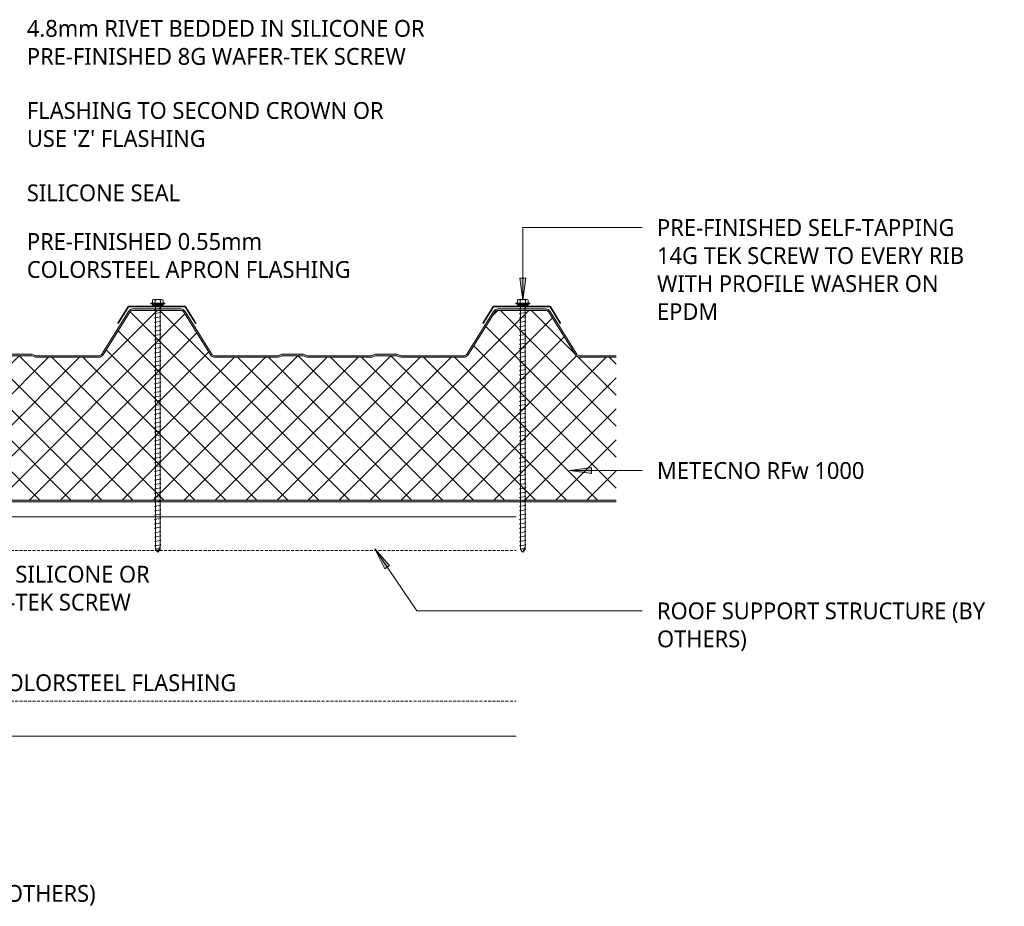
# Model space of a CAD drawing. Header units: millimetres. Extents: x -420 to 969, y -19 to 637.
# Tile 4 of 4: x 295 to 969, y -19 to 588. Entities that reach past the tile are written whole.
import ezdxf

# ---------------------------------------------------------------- set-up
doc = ezdxf.new("R2010")
doc.units = ezdxf.units.MM
doc.linetypes.add('Dash Short', pattern=[3, 2, -1])
for name, color, linetype, lineweight in [('A-DETL', 90, 'Continuous', 13), ('A-DETL-GENF', 92, 'Continuous', 13), ('G-ANNO-TEXT', 231, 'Continuous', 9)]:
    doc.layers.add(name, color=color, linetype=linetype, lineweight=lineweight)
doc.styles.add('Yu Gothic', font='Yu Gothic.ttf', dxfattribs={"height": 11.5})

# ---------------------------------------------------------------- blocks, each defined once
blk = doc.blocks.new('Metecno RFw 1000 - FLAT FINISH - RFw 1000 100mm - FLAT-4181614-07  BARGE_PARAPET DETAIL')
at = {"layer": 'A-DETL-GENF'}
h = blk.add_hatch(color=256, dxfattribs=at)
h.paths.add_polyline_path([(1018.2, 0), (147.69, 0), (147.69, -1), (1018.41, -1.03), (1018.77, -1.23), (1018.97, -1.59), (1019, -1.8), (1018.97, -6.17), (1018.77, -6.53), (1018.6, -6.65), (1014.54, -9), (1001.2, -9), (1000.63, -9.07), (1000.1, -9.29), (999.51, -9.82), (999.29, -10.1), (999.07, -10.63), (999, -11.2), (998.97, -13.41), (998.77, -13.76), (998.41, -13.97), (998.2, -14), (994, -14), (994, -15), (998.41, -14.97), (998.67, -14.94), (999.1, -14.76), (999.51, -14.43), (999.8, -14), (999.94, -13.67), (1000, -13.2), (1000.04, -10.89), (1000.16, -10.6), (1000.35, -10.35), (1000.6, -10.16), (1000.89, -10.04), (1001.2, -10), (1014.54, -9.97), (1014.79, -9.94), (1015.22, -9.76), (1019.1, -7.52), (1019.47, -7.23), (1019.84, -6.65), (1019.94, -6.43), (1020, -5.96), (1020, -1.8), (1019.9, -1.23), (1019.76, -0.9), (1019.47, -0.53), (1019, -0.2), (1018.6, -0.05), (1018.41, -0.03)])
h.paths.add_polyline_path([(502.86, -99), (502.04, -99), (501.18, -99.11), (500.39, -99.43), (499.69, -99.93), (499.15, -100.6), (480.91, -129.78), (480.5, -130.29), (479.97, -130.67), (479.36, -130.92), (478.71, -131), (446.04, -131), (445.38, -130.92), (444.77, -130.67), (444.25, -130.29), (443.83, -129.78), (425.59, -100.6), (425.05, -99.93), (424.36, -99.43), (423.56, -99.11), (422.71, -99), (379.95, -99), (379.19, -99.07), (378.46, -99.29), (376.68, -100), (362.07, -100), (360.28, -99.29), (359.55, -99.07), (358.79, -99), (315.95, -99), (315.19, -99.07), (314.46, -99.29), (312.68, -100), (298.07, -100), (296.28, -99.29), (295.55, -99.07), (294.79, -99), (252.04, -99), (251.18, -99.11), (250.39, -99.43), (249.69, -99.93), (249.15, -100.6), (230.91, -129.78), (230.5, -130.29), (229.97, -130.67), (229.36, -130.92), (228.71, -131), (196.04, -131), (195.38, -130.92), (194.77, -130.67), (194.25, -130.29), (193.83, -129.78), (175.59, -100.6), (175.05, -99.93), (174.36, -99.43), (173.56, -99.11), (172.71, -99), (147.69, -99), (147.69, -100), (172.71, -100), (173.31, -100.08), (173.87, -100.3), (174.36, -100.66), (174.74, -101.13), (192.98, -130.31), (193.56, -131.01), (194.29, -131.55), (195.13, -131.89), (196.04, -132), (228.71, -132), (229.61, -131.89), (230.45, -131.55), (231.26, -130.92), (231.76, -130.31), (250, -101.13), (250.39, -100.66), (250.87, -100.3), (251.43, -100.08), (252.04, -100), (295.36, -100.05), (296.28, -100.36), (297.88, -100.95), (298.45, -101), (312.86, -100.95), (313.41, -100.79), (315.38, -100.05), (315.95, -100), (359.36, -100.05), (360.28, -100.36), (361.88, -100.95), (362.45, -101), (376.86, -100.95), (377.41, -100.79), (379.38, -100.05), (379.95, -100), (422.71, -100), (423.31, -100.08), (423.87, -100.3), (424.36, -100.66), (424.74, -101.13), (442.98, -130.31), (443.56, -131.01), (444.29, -131.55), (445.13, -131.89), (446.04, -132), (478.71, -132), (479.61, -131.89), (480.5, -131.52), (481.2, -131), (481.76, -130.31), (500, -101.13), (500.39, -100.66), (500.87, -100.3), (501.43, -100.08), (502.04, -100), (545.36, -100.05), (546.28, -100.36), (547.88, -100.95), (548.45, -101), (562.86, -100.95), (563.41, -100.79), (565.38, -100.05), (565.95, -100), (609.36, -100.05), (610.28, -100.36), (611.88, -100.95), (612.45, -101), (626.86, -100.95), (627.41, -100.79), (629.38, -100.05), (629.95, -100), (672.71, -100), (673.31, -100.08), (673.87, -100.3), (674.36, -100.66), (674.74, -101.13), (692.98, -130.31), (693.56, -131.01), (694.29, -131.55), (695.13, -131.89), (696.04, -132), (728.71, -132), (729.61, -131.89), (730.45, -131.55), (731.2, -131), (731.76, -130.31), (750, -101.13), (750.39, -100.66), (750.87, -100.3), (751.43, -100.08), (752.04, -100), (795.36, -100.05), (796.28, -100.36), (797.88, -100.95), (798.45, -101), (812.86, -100.95), (813.41, -100.79), (815.38, -100.05), (815.95, -100), (859.36, -100.05), (860.28, -100.36), (861.88, -100.95), (862.45, -101), (876.86, -100.95), (877.41, -100.79), (879.38, -100.05), (879.95, -100), (922.71, -100), (923.31, -100.08), (923.87, -100.3), (924.36, -100.66), (924.74, -101.13), (942.98, -130.31), (943.56, -131.01), (944.29, -131.55), (945.13, -131.89), (946.04, -132), (978.71, -132), (979.61, -131.89), (980.45, -131.55), (981.19, -131.01), (981.76, -130.31), (1000, -101.13), (999.15, -100.6), (980.91, -129.78), (980.5, -130.29), (979.97, -130.67), (979.36, -130.92), (978.71, -131), (946.04, -131), (945.38, -130.92), (944.77, -130.67), (944.25, -130.29), (943.83, -129.78), (925.59, -100.6), (925.05, -99.93), (924.36, -99.43), (923.56, -99.11), (922.71, -99), (879.95, -99), (879.19, -99.07), (878.46, -99.29), (876.68, -100), (862.07, -100), (860.28, -99.29), (859.55, -99.07), (858.79, -99), (815.95, -99), (815.19, -99.07), (814.46, -99.29), (812.68, -100), (798.07, -100), (796.28, -99.29), (795.55, -99.07), (794.79, -99), (752.04, -99), (751.18, -99.11), (750.39, -99.43), (749.69, -99.93), (749.15, -100.6), (730.91, -129.78), (730.5, -130.29), (729.97, -130.67), (729.36, -130.92), (728.71, -131), (696.04, -131), (695.38, -130.92), (694.77, -130.67), (694.25, -130.29), (693.83, -129.78), (675.59, -100.6), (675.05, -99.93), (674.36, -99.43), (673.56, -99.11), (672.71, -99), (629.95, -99), (629.19, -99.07), (628.46, -99.29), (626.68, -100), (612.07, -100), (610.28, -99.29), (609.55, -99.07), (608.79, -99), (565.95, -99), (565.19, -99.07), (564.46, -99.29), (562.68, -100), (548.07, -100), (546.28, -99.29), (545.55, -99.07), (544.79, -99)])
h = blk.add_hatch(dxfattribs=at)
h.set_pattern_fill('FP_1', color=256, style=0, pattern_type=2)
h.set_pattern_definition([(225, (851.087, 257.553), (10.6066, -10.6066), []), (315, (851.087, 257.553), (10.6066, 10.6066), [])])
h.paths.add_polyline_path([(1007.93, -1), (147.69, -1), (147.69, -99), (172.71, -99), (173.56, -99.11), (174.36, -99.43), (175.05, -99.93), (175.59, -100.6), (193.83, -129.78), (194.25, -130.29), (194.77, -130.67), (195.38, -130.92), (196.04, -131), (228.71, -131), (229.36, -130.92), (229.97, -130.67), (230.5, -130.29), (230.91, -129.78), (249.15, -100.6), (249.69, -99.93), (250.39, -99.43), (251.18, -99.11), (252.04, -99), (294.79, -99), (295.55, -99.07), (296.28, -99.29), (298.07, -100), (312.68, -100), (314.46, -99.29), (315.19, -99.07), (315.95, -99), (358.79, -99), (359.55, -99.07), (360.28, -99.29), (362.07, -100), (376.68, -100), (378.46, -99.29), (379.19, -99.07), (379.95, -99), (422.71, -99), (423.56, -99.11), (424.36, -99.43), (425.05, -99.93), (425.59, -100.6), (443.83, -129.78), (444.25, -130.29), (444.77, -130.67), (445.38, -130.92), (446.04, -131), (478.71, -131), (479.36, -130.92), (479.97, -130.67), (480.5, -130.29), (480.91, -129.78), (499.15, -100.6), (499.69, -99.93), (500.39, -99.43), (501.18, -99.11), (502.04, -99), (544.79, -99), (545.55, -99.07), (546.28, -99.29), (548.07, -100), (562.68, -100), (564.46, -99.29), (565.19, -99.07), (565.95, -99), (608.79, -99), (609.55, -99.07), (610.28, -99.29), (612.07, -100), (626.68, -100), (628.46, -99.29), (629.19, -99.07), (629.95, -99), (672.71, -99), (673.56, -99.11), (674.36, -99.43), (675.05, -99.93), (675.59, -100.6), (693.83, -129.78), (694.25, -130.29), (694.77, -130.67), (695.38, -130.92), (696.04, -131), (728.71, -131), (729.36, -130.92), (729.97, -130.67), (730.5, -130.29), (730.91, -129.78), (749.15, -100.6), (749.69, -99.93), (750.39, -99.43), (751.18, -99.11), (752.04, -99), (794.79, -99), (795.55, -99.07), (796.28, -99.29), (798.07, -100), (812.68, -100), (814.46, -99.29), (815.19, -99.07), (815.95, -99), (858.79, -99), (859.55, -99.07), (860.28, -99.29), (862.07, -100), (876.68, -100), (878.46, -99.29), (879.19, -99.07), (879.95, -99), (922.71, -99), (923.56, -99.11), (924.36, -99.43), (925.05, -99.93), (925.59, -100.6), (943.83, -129.78), (944.25, -130.29), (944.77, -130.67), (945.38, -130.92), (946.04, -131), (978.71, -131), (979.36, -130.92), (979.97, -130.67), (980.5, -130.29), (980.91, -129.78), (1000, -99.24), (1000, -13.2), (999.94, -13.67), (999.76, -14.1), (999.47, -14.47), (999.1, -14.76), (998.67, -14.94), (998.2, -15), (994, -15), (994, -14), (998.41, -13.97), (998.77, -13.76), (998.89, -13.6), (999, -13.2), (999, -11.2), (999.07, -10.63), (999.29, -10.1), (999.64, -9.64), (1000.1, -9.29), (1000.63, -9.07), (1001.2, -9), (1014.54, -9), (1018.77, -6.53), (1018.89, -6.36), (1019, -5.96), (1019, -1.8), (1018.89, -1.4), (1018.6, -1.11), (1018.2, -1)])
for p, q in [((1018.2, 0), (147.69, 0)), ((1018.2, -1), (147.69, -1)), ((1014.54, -9), (1018.6, -6.65)), ((1019, -5.96), (1019, -1.8)), ((1020, -5.96), (1020, -1.8)), ((999, -13.2), (999, -11.2)), ((1000, -13.2), (1000, -11.2)), ((1000, -99.24), (1000, -13.2)), ((1001.2, -9), (1014.54, -9)), ((1001.2, -10), (1004.26, -10)), ((1011.59, -10), (1014.32, -10)), ((1015.22, -9.76), (1019.1, -7.52)), ((994, -15), (994, -14)), ((994, -14), (998.2, -14)), ((998.2, -15), (994, -15)), ((147.69, -99), (172.71, -99)), ((147.69, -100), (172.71, -100)), ((174.74, -101.13), (192.98, -130.31)), ((175.59, -100.6), (193.83, -129.78)), ((230.91, -129.78), (249.15, -100.6)), ((231.76, -130.31), (250, -101.13)), ((252.04, -99), (294.79, -99)), ((252.04, -100), (294.79, -100)), ((295.91, -100.21), (297.34, -100.79)), ((296.28, -99.29), (298.07, -100)), ((298.07, -100), (312.68, -100)), ((298.45, -101), (312.29, -101)), ((312.68, -100), (314.46, -99.29)), ((313.41, -100.79), (314.84, -100.21)), ((315.95, -99), (358.79, -99)), ((315.95, -100), (358.79, -100)), ((359.91, -100.21), (361.34, -100.79)), ((360.28, -99.29), (362.07, -100)), ((362.07, -100), (376.68, -100)), ((362.45, -101), (376.29, -101)), ((376.68, -100), (378.46, -99.29)), ((377.41, -100.79), (378.84, -100.21)), ((379.95, -99), (422.71, -99)), ((379.95, -100), (422.71, -100)), ((424.74, -101.13), (442.98, -130.31)), ((425.59, -100.6), (443.83, -129.78)), ((480.91, -129.78), (499.15, -100.6)), ((481.76, -130.31), (500, -101.13)), ((502.04, -99), (544.79, -99)), ((502.04, -100), (544.79, -100)), ((545.91, -100.21), (547.34, -100.79)), ((546.28, -99.29), (548.07, -100)), ((548.07, -100), (562.68, -100)), ((548.45, -101), (562.29, -101)), ((562.68, -100), (564.46, -99.29)), ((563.41, -100.79), (564.84, -100.21)), ((565.95, -99), (608.79, -99)), ((565.95, -100), (608.79, -100)), ((609.91, -100.21), (611.34, -100.79)), ((610.28, -99.29), (612.07, -100)), ((612.07, -100), (626.68, -100)), ((612.45, -101), (626.29, -101)), ((626.68, -100), (628.46, -99.29)), ((627.41, -100.79), (628.84, -100.21)), ((629.95, -99), (672.71, -99)), ((629.95, -100), (672.71, -100)), ((674.74, -101.13), (692.98, -130.31)), ((675.59, -100.6), (693.83, -129.78)), ((730.91, -129.78), (749.15, -100.6)), ((731.76, -130.31), (750, -101.13)), ((752.04, -99), (794.79, -99)), ((752.04, -100), (794.79, -100)), ((795.91, -100.21), (797.34, -100.79)), ((796.28, -99.29), (798.07, -100)), ((798.07, -100), (812.68, -100)), ((798.45, -101), (812.29, -101)), ((812.68, -100), (814.46, -99.29)), ((813.41, -100.79), (814.84, -100.21)), ((815.95, -99), (858.79, -99)), ((815.95, -100), (858.79, -100)), ((859.91, -100.21), (861.34, -100.79)), ((860.28, -99.29), (862.07, -100)), ((862.07, -100), (876.68, -100)), ((862.45, -101), (876.29, -101)), ((876.68, -100), (878.46, -99.29)), ((877.41, -100.79), (878.84, -100.21)), ((879.95, -99), (922.71, -99)), ((879.95, -100), (922.71, -100)), ((924.74, -101.13), (942.98, -130.31)), ((925.59, -100.6), (943.83, -129.78)), ((980.91, -129.78), (1000, -99.24)), ((981.76, -130.31), (1000, -101.13)), ((1000, -101.13), (999.15, -100.6)), ((196.04, -131), (228.71, -131)), ((196.04, -132), (228.71, -132)), ((446.04, -131), (478.71, -131)), ((446.04, -132), (478.71, -132)), ((696.04, -131), (728.71, -131)), ((696.04, -132), (728.71, -132)), ((946.04, -131), (978.71, -131)), ((946.04, -132), (978.71, -132))]:
    blk.add_line(p, q, dxfattribs=at)
for centre, radius, start, end in [((1018.2, -1.8), 1.8, 360, 90), ((1018.2, -1.8), 0.8, 360, 90), ((1018.2, -5.96), 0.8, 300, 0), ((1018.2, -1.8), 0.8, 360, 30), ((1018.2, -5.96), 0.8, 330, 0), ((1018.2, -5.96), 1.8, 300, 360), ((998.2, -13.2), 1.8, 270, 360), ((998.2, -13.2), 0.8, 270, 0), ((998.2, -13.2), 0.8, 330, 0), ((1001.2, -11.2), 2.2, 90, 180), ((1001.2, -11.2), 1.2, 90, 180), ((1014.32, -8.2), 1.8, 270, 300), ((172.71, -102.4), 3.4, 32.00538, 90), ((172.71, -102.4), 2.4, 32.00538, 90), ((252.04, -102.4), 3.4, 90, 147.99462), ((252.04, -102.4), 2.4, 90, 147.99462), ((294.79, -103), 4, 68.19859, 90), ((294.79, -103), 3, 68.19859, 90), ((298.45, -98), 3, 248.19859, 270), ((312.29, -98), 3, 270, 291.80141), ((315.95, -103), 4, 90, 111.80141), ((315.95, -103), 3, 90, 111.80141), ((358.79, -103), 4, 68.19859, 90), ((358.79, -103), 3, 68.19859, 90), ((362.45, -98), 3, 248.19859, 270), ((376.29, -98), 3, 270, 291.80141), ((379.95, -103), 4, 90, 111.80141), ((379.95, -103), 3, 90, 111.80141), ((422.71, -102.4), 3.4, 32.00538, 90), ((422.71, -102.4), 2.4, 32.00538, 90), ((502.04, -102.4), 3.4, 90, 147.99462), ((502.04, -102.4), 2.4, 90, 147.99462), ((544.79, -103), 4, 68.19859, 90), ((544.79, -103), 3, 68.19859, 90), ((548.45, -98), 3, 248.19859, 270), ((562.29, -98), 3, 270, 291.80141), ((565.95, -103), 4, 90, 111.80141), ((565.95, -103), 3, 90, 111.80141), ((608.79, -103), 4, 68.19859, 90), ((608.79, -103), 3, 68.19859, 90), ((612.45, -98), 3, 248.19859, 270), ((626.29, -98), 3, 270, 291.80141), ((629.95, -103), 4, 90, 111.80141), ((629.95, -103), 3, 90, 111.80141), ((672.71, -102.4), 3.4, 32.00538, 90), ((672.71, -102.4), 2.4, 32.00538, 90), ((752.04, -102.4), 3.4, 90, 147.99462), ((752.04, -102.4), 2.4, 90, 147.99462), ((794.79, -103), 4, 68.19859, 90), ((794.79, -103), 3, 68.19859, 90), ((798.45, -98), 3, 248.19859, 270), ((812.29, -98), 3, 270, 291.80141), ((815.95, -103), 4, 90, 111.80141), ((815.95, -103), 3, 90, 111.80141), ((858.79, -103), 4, 68.19859, 90), ((858.79, -103), 3, 68.19859, 90), ((862.45, -98), 3, 248.19859, 270), ((876.29, -98), 3, 270, 291.80141), ((879.95, -103), 4, 90, 111.80141), ((879.95, -103), 3, 90, 111.80141), ((922.71, -102.4), 3.4, 32.00538, 90), ((922.71, -102.4), 2.4, 32.00538, 90), ((196.04, -128.4), 3.6, 212.00538, 270), ((196.04, -128.4), 2.6, 212.00538, 270), ((228.71, -128.4), 2.6, 270, 327.99462), ((228.71, -128.4), 3.6, 270, 327.99462), ((446.04, -128.4), 3.6, 212.00538, 270), ((446.04, -128.4), 2.6, 212.00538, 270), ((478.71, -128.4), 2.6, 270, 327.99462), ((478.71, -128.4), 3.6, 270, 327.99462), ((696.04, -128.4), 3.6, 212.00538, 270), ((696.04, -128.4), 2.6, 212.00538, 270), ((728.71, -128.4), 2.6, 270, 327.99462), ((728.71, -128.4), 3.6, 270, 327.99462), ((946.04, -128.4), 3.6, 212.00538, 270), ((946.04, -128.4), 2.6, 212.00538, 270), ((978.71, -128.4), 2.6, 270, 327.99462), ((978.71, -128.4), 3.6, 270, 327.99462)]:
    blk.add_arc(centre, radius, start, end, dxfattribs=at)
blk = doc.blocks.new('Screw1 - Screw 6-4185320-07  BARGE_PARAPET DETAIL')
at = {"layer": 'A-DETL-GENF'}
blk.add_hatch(color=256, dxfattribs=at).paths.add_polyline_path([(3.67, 0), (3.67, 1), (-3.67, 1), (-3.67, 0)])
for p, q in [((4.79, 1.5), (-4.79, 1.5)), ((-4.79, 1.5), (-4.79, 1)), ((-3.67, 1), (-4.79, 1)), ((-3.67, 1.5), (-3.67, 3.47)), ((3.67, 1), (-3.67, 1)), ((-3.67, 1), (-3.67, 0)), ((-3.67, 0), (3.67, 0)), ((-2.76, 3.97), (2.76, 3.97)), ((-1.85, 1.5), (-1.85, 3.47)), ((-1.6, 0), (-1.6, -167.16)), ((1.6, -167.16), (1.6, 0)), ((1.85, 1.5), (1.85, 3.47)), ((3.67, 1.5), (3.67, 3.47)), ((4.79, 1), (3.67, 1)), ((3.67, 0), (3.67, 1)), ((4.79, 1), (4.79, 1.5)), ((2.17, -1.91), (-2.17, -2.67)), ((-2.17, -2.67), (-1.6, -3)), ((2.17, -4.91), (-2.17, -5.67)), ((-2.17, -5.67), (-1.6, -6)), ((1.6, -1.58), (2.17, -1.91)), ((1.6, -4.58), (2.17, -4.91)), ((2.17, -7.91), (-2.17, -8.67)), ((-2.17, -8.67), (-1.6, -9)), ((2.17, -10.91), (-2.17, -11.67)), ((-2.17, -11.67), (-1.6, -12)), ((1.6, -7.58), (2.17, -7.91)), ((1.6, -10.58), (2.17, -10.91)), ((2.17, -13.91), (-2.17, -14.67)), ((-2.17, -14.67), (-1.6, -15)), ((2.17, -16.91), (-2.17, -17.67)), ((-2.17, -17.67), (-1.6, -18)), ((2.17, -19.91), (-2.17, -20.67)), ((1.6, -13.58), (2.17, -13.91)), ((1.6, -16.58), (2.17, -16.91)), ((1.6, -19.58), (2.17, -19.91)), ((-2.17, -20.67), (-1.6, -21)), ((2.17, -22.91), (-2.17, -23.67)), ((-2.17, -23.67), (-1.6, -24)), ((2.17, -25.91), (-2.17, -26.67)), ((-2.17, -26.67), (-1.6, -27)), ((1.6, -22.58), (2.17, -22.91)), ((1.6, -25.58), (2.17, -25.91)), ((2.17, -28.91), (-2.17, -29.67)), ((-2.17, -29.67), (-1.6, -30)), ((2.17, -31.91), (-2.17, -32.67)), ((-2.17, -32.67), (-1.6, -33)), ((1.6, -28.58), (2.17, -28.91)), ((1.6, -31.58), (2.17, -31.91)), ((2.17, -34.91), (-2.17, -35.67)), ((-2.17, -35.67), (-1.6, -36)), ((2.17, -37.91), (-2.17, -38.67)), ((-2.17, -38.67), (-1.6, -39)), ((1.6, -34.58), (2.17, -34.91)), ((1.6, -37.58), (2.17, -37.91)), ((2.17, -40.91), (-2.17, -41.67)), ((-2.17, -41.67), (-1.6, -42)), ((2.17, -43.91), (-2.17, -44.67)), ((-2.17, -44.67), (-1.6, -45)), ((2.17, -46.91), (-2.17, -47.67)), ((1.6, -40.58), (2.17, -40.91)), ((1.6, -43.58), (2.17, -43.91)), ((1.6, -46.58), (2.17, -46.91)), ((-2.17, -47.67), (-1.6, -48)), ((2.17, -49.91), (-2.17, -50.67)), ((-2.17, -50.67), (-1.6, -51)), ((2.17, -52.91), (-2.17, -53.67)), ((-2.17, -53.67), (-1.6, -54)), ((1.6, -49.58), (2.17, -49.91)), ((1.6, -52.58), (2.17, -52.91)), ((2.17, -55.91), (-2.17, -56.67)), ((-2.17, -56.67), (-1.6, -57)), ((2.17, -58.91), (-2.17, -59.67)), ((-2.17, -59.67), (-1.6, -60)), ((1.6, -55.58), (2.17, -55.91)), ((1.6, -58.58), (2.17, -58.91)), ((2.17, -61.91), (-2.17, -62.67)), ((-2.17, -62.67), (-1.6, -63)), ((2.17, -64.91), (-2.17, -65.67)), ((-2.17, -65.67), (-1.6, -66)), ((1.6, -61.58), (2.17, -61.91)), ((1.6, -64.58), (2.17, -64.91)), ((2.17, -67.91), (-2.17, -68.67)), ((-2.17, -68.67), (-1.6, -69)), ((2.17, -70.91), (-2.17, -71.67)), ((-2.17, -71.67), (-1.6, -72)), ((2.17, -73.91), (-2.17, -74.67)), ((1.6, -67.58), (2.17, -67.91)), ((1.6, -70.58), (2.17, -70.91)), ((1.6, -73.58), (2.17, -73.91)), ((-2.17, -74.67), (-1.6, -75)), ((2.17, -76.91), (-2.17, -77.67)), ((-2.17, -77.67), (-1.6, -78)), ((2.17, -79.91), (-2.17, -80.67)), ((-2.17, -80.67), (-1.6, -81)), ((1.6, -76.58), (2.17, -76.91)), ((1.6, -79.58), (2.17, -79.91)), ((2.17, -82.91), (-2.17, -83.67)), ((-2.17, -83.67), (-1.6, -84)), ((2.17, -85.91), (-2.17, -86.67)), ((-2.17, -86.67), (-1.6, -87)), ((1.6, -82.58), (2.17, -82.91)), ((1.6, -85.58), (2.17, -85.91)), ((2.17, -88.91), (-2.17, -89.67)), ((-2.17, -89.67), (-1.6, -90)), ((2.17, -91.91), (-2.17, -92.67)), ((-2.17, -92.67), (-1.6, -93)), ((1.6, -88.58), (2.17, -88.91)), ((1.6, -91.58), (2.17, -91.91)), ((2.17, -94.91), (-2.17, -95.67)), ((-2.17, -95.67), (-1.6, -96)), ((2.17, -97.91), (-2.17, -98.67)), ((-2.17, -98.67), (-1.6, -99)), ((2.17, -100.91), (-2.17, -101.67)), ((1.6, -94.58), (2.17, -94.91)), ((1.6, -97.58), (2.17, -97.91)), ((1.6, -100.58), (2.17, -100.91)), ((-2.17, -101.67), (-1.6, -102)), ((2.17, -103.91), (-2.17, -104.67)), ((-2.17, -104.67), (-1.6, -105)), ((2.17, -106.91), (-2.17, -107.67)), ((-2.17, -107.67), (-1.6, -108)), ((1.6, -103.58), (2.17, -103.91)), ((1.6, -106.58), (2.17, -106.91)), ((2.17, -109.91), (-2.17, -110.67)), ((-2.17, -110.67), (-1.6, -111)), ((2.17, -112.91), (-2.17, -113.67)), ((-2.17, -113.67), (-1.6, -114)), ((1.6, -109.58), (2.17, -109.91)), ((1.6, -112.58), (2.17, -112.91)), ((2.17, -115.91), (-2.17, -116.67)), ((-2.17, -116.67), (-1.6, -117)), ((2.17, -118.91), (-2.17, -119.67)), ((-2.17, -119.67), (-1.6, -120)), ((1.6, -115.58), (2.17, -115.91)), ((1.6, -118.58), (2.17, -118.91)), ((2.17, -121.91), (-2.17, -122.67)), ((-2.17, -122.67), (-1.6, -123)), ((2.17, -124.91), (-2.17, -125.67)), ((-2.17, -125.67), (-1.6, -126)), ((2.17, -127.91), (-2.17, -128.67)), ((1.6, -121.58), (2.17, -121.91)), ((1.6, -124.58), (2.17, -124.91)), ((1.6, -127.58), (2.17, -127.91)), ((-2.17, -128.67), (-1.6, -129)), ((2.17, -130.91), (-2.17, -131.67)), ((-2.17, -131.67), (-1.6, -132)), ((2.17, -133.91), (-2.17, -134.67)), ((-2.17, -134.67), (-1.6, -135)), ((1.6, -130.58), (2.17, -130.91)), ((1.6, -133.58), (2.17, -133.91)), ((2.17, -136.91), (-2.17, -137.67)), ((-2.17, -137.67), (-1.6, -138)), ((2.17, -139.91), (-2.17, -140.67)), ((-2.17, -140.67), (-1.6, -141)), ((1.6, -136.58), (2.17, -136.91)), ((1.6, -139.58), (2.17, -139.91)), ((2.17, -142.91), (-2.17, -143.67)), ((-2.17, -143.67), (-1.6, -144)), ((2.17, -145.91), (-2.17, -146.67)), ((-2.17, -146.67), (-1.6, -147)), ((1.6, -142.58), (2.17, -142.91)), ((1.6, -145.58), (2.17, -145.91)), ((2.17, -148.91), (-2.17, -149.67)), ((-2.17, -149.67), (-1.6, -150)), ((2.17, -151.91), (-2.17, -152.67)), ((-2.17, -152.67), (-1.6, -153)), ((2.17, -154.91), (-2.17, -155.67)), ((1.6, -148.58), (2.17, -148.91)), ((1.6, -151.58), (2.17, -151.91)), ((1.6, -154.58), (2.17, -154.91)), ((-2.17, -155.67), (-1.6, -156)), ((2.17, -157.91), (-2.17, -158.67)), ((-2.17, -158.67), (-1.6, -159)), ((2.17, -160.91), (-2.17, -161.67)), ((-2.17, -161.67), (-1.6, -162)), ((1.6, -157.58), (2.17, -157.91)), ((1.6, -160.58), (2.17, -160.91)), ((2.17, -163.91), (-2.17, -164.67)), ((-2.17, -164.67), (-1.6, -165)), ((-1.6, -167.16), (0, -169.07)), ((0, -169.07), (1.6, -165.11)), ((1.6, -167.16), (0, -169.07)), ((1.6, -163.58), (2.17, -163.91))]:
    blk.add_line(p, q, dxfattribs=at)
for centre, radius, start, end in [((-2.76, 2.9), 1.08, 32.38007, 147.61993), ((0, 0.31), 3.67, 59.72736, 120.27264), ((2.76, 2.9), 1.08, 32.38007, 147.61993), ((0.08, -169.79), 3.11, 74.30592, 122.49751)]:
    blk.add_arc(centre, radius, start, end, dxfattribs=at)

msp = doc.modelspace()

# ---------------------------------------------------------------- hatches: boundary and pattern name
at = {"layer": 'G-ANNO-TEXT'}
for points in [[(639.41, 395.67), (641.39, 410.67), (637.44, 410.67)], [(671.47, 278.96), (686.47, 276.98), (686.47, 280.93)], [(538.09, 225.26), (544.86, 211.73), (548.13, 213.94)]]:
    msp.add_hatch(color=7, dxfattribs=at).paths.add_polyline_path(points)

# ---------------------------------------------------------------- linework, layer by layer
at = {"layer": 'A-DETL', "lineweight": 35}
for p, q in [((369.38, 391.35), (362.1, 379.71)), ((369.38, 391.35), (408.05, 391.35)), ((408.05, 391.35), (415.33, 379.71)), ((619.38, 391.35), (612.1, 379.71)), ((619.38, 391.35), (658.05, 391.35)), ((658.05, 391.35), (665.33, 379.71))]:
    msp.add_line(p, q, dxfattribs=at)
at = {"layer": 'A-DETL'}
for p, q in [((-170.43, 247.19), (634.96, 247.19)), ((-170.43, 97.19), (634.96, 97.19))]:
    msp.add_line(p, q, dxfattribs=at)
at = {"layer": 'A-DETL', "linetype": 'Dash Short'}
for p, q in [((-95.35, 224.16), (634.96, 224.16)), ((-95.35, 120.97), (634.96, 120.97))]:
    msp.add_line(p, q, dxfattribs=at)
at = {"layer": 'G-ANNO-TEXT', "color": 7}
for p, q in [((639.41, 445.28), (721.19, 445.28)), ((639.41, 395.67), (639.41, 445.28)), ((641.39, 410.67), (637.44, 410.67)), ((637.44, 410.67), (639.41, 395.67)), ((639.41, 395.67), (641.39, 410.67)), ((686.47, 280.93), (671.47, 278.96)), ((671.47, 278.96), (686.47, 276.98)), ((671.47, 278.96), (721.19, 278.96)), ((686.47, 276.98), (686.47, 280.93)), ((538.09, 225.26), (544.86, 211.73)), ((548.13, 213.94), (538.09, 225.26)), ((538.09, 225.26), (566.76, 182.86)), ((544.86, 211.73), (548.13, 213.94)), ((566.76, 182.86), (721.19, 182.86))]:
    msp.add_line(p, q, dxfattribs=at)

# ---------------------------------------------------------------- block references
at = {"layer": 'A-DETL-GENF'}
for p in [(389.34, 392.05), (639.34, 392.05)]:
    msp.add_blockref('Screw1 - Screw 6-4185320-07  BARGE_PARAPET DETAIL', p, dxfattribs=at)
at = {"layer": 'A-DETL-GENF', "rotation": 180}
msp.add_blockref('Metecno RFw 1000 - FLAT FINISH - RFw 1000 100mm - FLAT-4181614-07  BARGE_PARAPET DETAIL', (851.09, 257.55), dxfattribs=at)

# ---------------------------------------------------------------- texts
at = {"layer": 'G-ANNO-TEXT', "color": 7, "char_height": 11.5, "attachment_point": 1, "style": 'Yu Gothic', "bg_fill": 3, "box_fill_scale": 1.25, "bg_fill_color": 256, "bg_fill_true_color": 13158600, "bg_fill_transparency": 0}
for s, insert, width in [('4.8mm RIVET BEDDED IN SILICONE OR ', (299.7, 587.38), 341.5189), ('PRE-FINISHED 8G WAFER-TEK SCREW', (299.7, 568.2), 335.9071), ('FLASHING TO SECOND CROWN OR ', (299.7, 531.2), 309.4514), ("USE 'Z' FLASHING", (299.7, 512.02), 155.5274), ('SILICONE SEAL', (299.7, 474.78), 133.0801), ('PRE-FINISHED SELF-TAPPING ', (731.35, 451.03), 269.367), ('PRE-FINISHED 0.55mm ', (299.7, 441.52), 204.4303), ('14G TEK SCREW TO EVERY RIB ', (731.35, 431.85), 274.9788), ('COLORSTEEL APRON FLASHING ', (299.7, 422.34), 285.8016), ('WITH PROFILE WASHER ON ', (731.35, 412.67), 246.5189), ('EPDM', (731.35, 393.48), 53.3122), ('METECNO RFw 1000', (731.35, 284.71), 176.7721), ('4.8mm RIVET BEDDED IN SILICONE OR ', (111.37, 213.72), 341.5189), ('PRE-FINISHED 8G WAFER-TEK SCREW', (111.37, 194.54), 335.9071), ('ROOF SUPPORT STRUCTURE (BY ', (731.35, 188.61), 290.2109), ('PRE-FINISHED 0.55mm COLORSTEEL FLASHING ', (111.37, 139.41), 420.4851), ('CONCRETE PARAPET (BY OTHERS)', (111.37, -4.82), 305.0421)]:
    msp.add_mtext(s, dxfattribs=dict(at, insert=insert, width=width))

# ---------------------------------------------------------------- next in the draw order: texts
at = {"layer": 'G-ANNO-TEXT', "color": 7, "insert": (731.35, 169.42), "char_height": 11.5, "width": 79.3671, "attachment_point": 1, "style": 'Yu Gothic', "bg_fill": 3, "box_fill_scale": 1.25, "bg_fill_color": 256, "bg_fill_true_color": 13158600, "bg_fill_transparency": 0}
msp.add_mtext('OTHERS)', dxfattribs=at)

doc.saveas('drawing.dxf')
